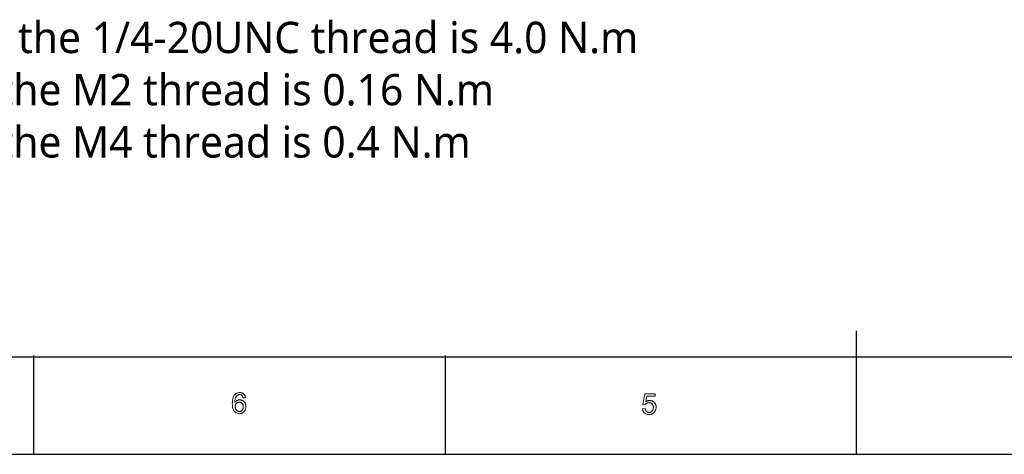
# Model space of a CAD drawing. Header units: millimetres. Extents: x 2163 to 2692, y -1564 to -1190.
# Tile 2 of 45: x 2299 to 2450, y -1564 to -1497. Entities that reach past the tile are written whole.
import ezdxf

# ---------------------------------------------------------------- set-up
doc = ezdxf.new("R2010")
doc.units = ezdxf.units.MM
doc.styles.add('HANA', font='arial.ttf')

msp = doc.modelspace()

# ---------------------------------------------------------------- linework, layer by layer
at = {"color": 7, "lineweight": 25, "ltscale": 0.375}
msp.add_line((2427.14, -1564.029), (2427.14, -1545.129), dxfattribs=at)
at = {"color": 7, "lineweight": 25}
for p, q in [((2679.145, -1549.154), (2175.144, -1549.154)), ((2162.54, -1564.029), (2691.116, -1564.029))]:
    msp.add_line(p, q, dxfattribs=at)
at = {"color": 7, "lineweight": 25, "ltscale": 0.3}
for p, q in [((2301.14, -1548.909), (2301.14, -1564.029)), ((2364.14, -1548.909), (2364.14, -1564.029))]:
    msp.add_line(p, q, dxfattribs=at)
at = {"color": 7, "lineweight": 13}
msp.add_line((2441.108, -1549.115), (2492.641, -1549.115), dxfattribs=at)
for points in [[(2331.957, -1556.108), (2332.013, -1556.029), (2332.073, -1555.958), (2332.138, -1555.896), (2332.207, -1555.842), (2332.28, -1555.796), (2332.358, -1555.758), (2332.441, -1555.729), (2332.528, -1555.708), (2332.62, -1555.696), (2332.716, -1555.692), (2332.792, -1555.694), (2332.866, -1555.703), (2332.937, -1555.717), (2333.007, -1555.737), (2333.074, -1555.763), (2333.138, -1555.794), (2333.2, -1555.832), (2333.26, -1555.874), (2333.318, -1555.923), (2333.373, -1555.977), (2333.425, -1556.036), (2333.471, -1556.098), (2333.511, -1556.163), (2333.547, -1556.231), (2333.576, -1556.303), (2333.601, -1556.378), (2333.62, -1556.455), (2333.633, -1556.536), (2333.641, -1556.621), (2333.644, -1556.708), (2333.641, -1556.796), (2333.633, -1556.882), (2333.62, -1556.965), (2333.601, -1557.046), (2333.577, -1557.123), (2333.547, -1557.198), (2333.512, -1557.271), (2333.472, -1557.34), (2333.426, -1557.407), (2333.374, -1557.472), (2333.319, -1557.532), (2333.259, -1557.585), (2333.197, -1557.632), (2333.13, -1557.673), (2333.06, -1557.708), (2332.987, -1557.736), (2332.91, -1557.758), (2332.83, -1557.774), (2332.745, -1557.783), (2332.658, -1557.787), (2332.569, -1557.783), (2332.482, -1557.773), (2332.398, -1557.756), (2332.317, -1557.733), (2332.238, -1557.703), (2332.162, -1557.666), (2332.089, -1557.622), (2332.018, -1557.572), (2331.951, -1557.515), (2331.885, -1557.451), (2331.825, -1557.379), (2331.771, -1557.296), (2331.723, -1557.203), (2331.681, -1557.1), (2331.646, -1556.986), (2331.617, -1556.861), (2331.595, -1556.726), (2331.579, -1556.581), (2331.569, -1556.425), (2331.566, -1556.259), (2331.569, -1556.095), (2331.578, -1555.939), (2331.592, -1555.791), (2331.613, -1555.652), (2331.639, -1555.521), (2331.67, -1555.399), (2331.708, -1555.284), (2331.751, -1555.179), (2331.8, -1555.081), (2331.855, -1554.992), (2331.916, -1554.912), (2331.981, -1554.839), (2332.052, -1554.776), (2332.128, -1554.721), (2332.209, -1554.674), (2332.295, -1554.636), (2332.387, -1554.606), (2332.483, -1554.585), (2332.585, -1554.572), (2332.692, -1554.568), (2332.762, -1554.57), (2332.83, -1554.576), (2332.895, -1554.586), (2332.958, -1554.599), (2333.019, -1554.617), (2333.078, -1554.639), (2333.135, -1554.665), (2333.189, -1554.694), (2333.242, -1554.728), (2333.292, -1554.765), (2333.339, -1554.807), (2333.382, -1554.852), (2333.421, -1554.901), (2333.457, -1554.954), (2333.489, -1555.011), (2333.517, -1555.072), (2333.541, -1555.136), (2333.561, -1555.204), (2333.578, -1555.276), (2333.59, -1555.352), (2333.204, -1555.386), (2333.179, -1555.291), (2333.149, -1555.206), (2333.111, -1555.131), (2333.068, -1555.066), (2333.018, -1555.011), (2332.961, -1554.966), (2332.898, -1554.931), (2332.829, -1554.906), (2332.753, -1554.891), (2332.671, -1554.886), (2332.612, -1554.889), (2332.555, -1554.898), (2332.5, -1554.912), (2332.447, -1554.933), (2332.395, -1554.959), (2332.345, -1554.992), (2332.297, -1555.03), (2332.25, -1555.074), (2332.205, -1555.124), (2332.161, -1555.18), (2332.121, -1555.242), (2332.085, -1555.312), (2332.053, -1555.387), (2332.025, -1555.47), (2332.002, -1555.559), (2331.983, -1555.656), (2331.968, -1555.759), (2331.957, -1555.868), (2331.951, -1555.985), (2331.949, -1556.108)], [(2332.649, -1557.469), (2332.702, -1557.466), (2332.752, -1557.46), (2332.8, -1557.449), (2332.846, -1557.434), (2332.89, -1557.415), (2332.933, -1557.391), (2332.973, -1557.363), (2333.011, -1557.331), (2333.047, -1557.295), (2333.081, -1557.254), (2333.113, -1557.21), (2333.141, -1557.164), (2333.166, -1557.117), (2333.187, -1557.067), (2333.205, -1557.016), (2333.22, -1556.963), (2333.232, -1556.909), (2333.24, -1556.852), (2333.245, -1556.794), (2333.247, -1556.734), (2333.245, -1556.674), (2333.24, -1556.616), (2333.232, -1556.56), (2333.22, -1556.506), (2333.205, -1556.455), (2333.187, -1556.405), (2333.166, -1556.358), (2333.141, -1556.313), (2333.113, -1556.27), (2333.081, -1556.229), (2333.047, -1556.191), (2333.01, -1556.157), (2332.972, -1556.127), (2332.931, -1556.101), (2332.887, -1556.079), (2332.842, -1556.061), (2332.794, -1556.047), (2332.744, -1556.037), (2332.691, -1556.031), (2332.636, -1556.029), (2332.586, -1556.031), (2332.537, -1556.036), (2332.489, -1556.046), (2332.443, -1556.059), (2332.398, -1556.076), (2332.355, -1556.097), (2332.313, -1556.121), (2332.273, -1556.149), (2332.234, -1556.181), (2332.196, -1556.217), (2332.161, -1556.256), (2332.129, -1556.297), (2332.102, -1556.34), (2332.078, -1556.386), (2332.057, -1556.435), (2332.041, -1556.485), (2332.028, -1556.539), (2332.018, -1556.594), (2332.013, -1556.652), (2332.011, -1556.712), (2332.013, -1556.774), (2332.018, -1556.834), (2332.027, -1556.892), (2332.04, -1556.948), (2332.056, -1557.003), (2332.076, -1557.055), (2332.1, -1557.106), (2332.127, -1557.155), (2332.158, -1557.202), (2332.193, -1557.247), (2332.23, -1557.289), (2332.269, -1557.327), (2332.31, -1557.36), (2332.353, -1557.389), (2332.398, -1557.413), (2332.444, -1557.433), (2332.493, -1557.449), (2332.543, -1557.46), (2332.595, -1557.466)], [(2394.886, -1555.979), (2394.944, -1555.941), (2395.002, -1555.908), (2395.061, -1555.878), (2395.12, -1555.852), (2395.179, -1555.83), (2395.239, -1555.813), (2395.3, -1555.799), (2395.36, -1555.789), (2395.422, -1555.783), (2395.483, -1555.781), (2395.561, -1555.784), (2395.636, -1555.792), (2395.71, -1555.806), (2395.782, -1555.826), (2395.851, -1555.851), (2395.919, -1555.881), (2395.984, -1555.917), (2396.048, -1555.959), (2396.109, -1556.006), (2396.169, -1556.059), (2396.224, -1556.117), (2396.274, -1556.178), (2396.318, -1556.243), (2396.356, -1556.312), (2396.388, -1556.384), (2396.414, -1556.46), (2396.435, -1556.54), (2396.449, -1556.623), (2396.458, -1556.711), (2396.461, -1556.802), (2396.458, -1556.894), (2396.449, -1556.983), (2396.434, -1557.07), (2396.413, -1557.154), (2396.387, -1557.235), (2396.354, -1557.313), (2396.316, -1557.389), (2396.271, -1557.461), (2396.221, -1557.531), (2396.164, -1557.598), (2396.103, -1557.66), (2396.038, -1557.716), (2395.97, -1557.765), (2395.898, -1557.808), (2395.822, -1557.844), (2395.742, -1557.873), (2395.659, -1557.896), (2395.572, -1557.912), (2395.481, -1557.922), (2395.387, -1557.925), (2395.309, -1557.923), (2395.233, -1557.917), (2395.16, -1557.905), (2395.089, -1557.89), (2395.02, -1557.87), (2394.953, -1557.845), (2394.888, -1557.817), (2394.825, -1557.783), (2394.764, -1557.745), (2394.705, -1557.703), (2394.65, -1557.656), (2394.6, -1557.606), (2394.555, -1557.55), (2394.514, -1557.491), (2394.479, -1557.427), (2394.448, -1557.359), (2394.422, -1557.287), (2394.401, -1557.21), (2394.386, -1557.13), (2394.374, -1557.045), (2394.778, -1557.014), (2394.789, -1557.073), (2394.803, -1557.128), (2394.818, -1557.18), (2394.836, -1557.229), (2394.856, -1557.275), (2394.878, -1557.318), (2394.902, -1557.358), (2394.929, -1557.395), (2394.958, -1557.429), (2394.989, -1557.46), (2395.022, -1557.488), (2395.056, -1557.513), (2395.092, -1557.535), (2395.13, -1557.554), (2395.169, -1557.571), (2395.209, -1557.584), (2395.251, -1557.594), (2395.295, -1557.602), (2395.34, -1557.606), (2395.387, -1557.607), (2395.444, -1557.605), (2395.5, -1557.599), (2395.553, -1557.587), (2395.604, -1557.572), (2395.653, -1557.552), (2395.7, -1557.527), (2395.744, -1557.498), (2395.786, -1557.465), (2395.826, -1557.427), (2395.864, -1557.385), (2395.898, -1557.34), (2395.929, -1557.292), (2395.957, -1557.242), (2395.98, -1557.191), (2396.001, -1557.137), (2396.017, -1557.081), (2396.03, -1557.024), (2396.039, -1556.964), (2396.044, -1556.902), (2396.046, -1556.838), (2396.044, -1556.773), (2396.039, -1556.711), (2396.029, -1556.652), (2396.016, -1556.596), (2395.999, -1556.542), (2395.979, -1556.491), (2395.955, -1556.443), (2395.927, -1556.398), (2395.895, -1556.356), (2395.859, -1556.316), (2395.821, -1556.28), (2395.78, -1556.247), (2395.737, -1556.219), (2395.693, -1556.194), (2395.645, -1556.173), (2395.596, -1556.155), (2395.545, -1556.142), (2395.491, -1556.133), (2395.436, -1556.127), (2395.378, -1556.125), (2395.305, -1556.128), (2395.236, -1556.137), (2395.17, -1556.152), (2395.108, -1556.173), (2395.049, -1556.201), (2394.994, -1556.234), (2394.942, -1556.273), (2394.893, -1556.319), (2394.848, -1556.37), (2394.806, -1556.428), (2394.441, -1556.385), (2394.748, -1554.765), (2396.31, -1554.765), (2396.31, -1555.139), (2395.056, -1555.139)]]:
    msp.add_lwpolyline(points, close=True, dxfattribs=at)

# ---------------------------------------------------------------- texts
at = {"color": 4, "lineweight": 0, "insert": (2192.2, -1497.763), "char_height": 4.8, "attachment_point": 1, "style": 'HANA'}
msp.add_mtext('{\\fMicrosoft YaHei|b0|i0|c134|p2;\\C256;Note: The recommended torque for the 1/4-20UNC thread is 4.0 N.m\\P         The recommended torque for the M2 thread is 0.16 N.m\\P         The recommended torque for the M4 thread is 0.4 N.m}', dxfattribs=at)

doc.saveas('drawing.dxf')
